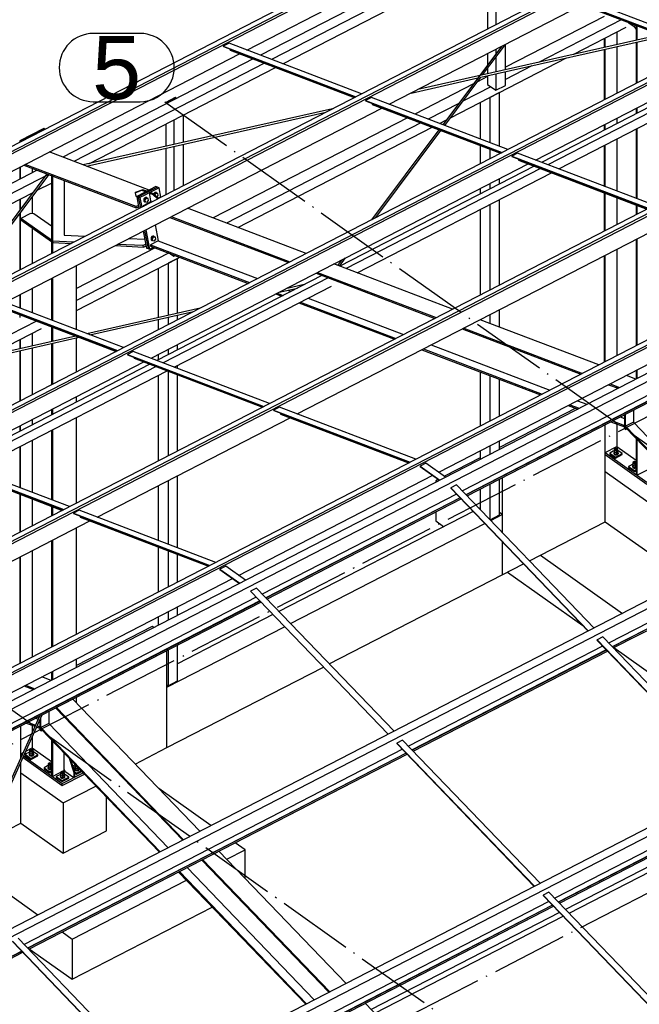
# Paper-space layout '_' of a CAD drawing. Header units: millimetres. Extents: x -84 to 507, y -65 to 286.
# Tile 9 of 16: x 173 to 222, y 140 to 218. Entities that reach past the tile are written whole.
import ezdxf

# ---------------------------------------------------------------- set-up
doc = ezdxf.new("R2010")
doc.units = ezdxf.units.MM
doc.linetypes.add('ACAD_ISO04W100', pattern=[30, 24, -3, 0, -3])
doc.layers.add('0-AS', color=7, linetype='CONTINUOUS')
doc.styles.add('Arial', font='arial.ttf')

psp = doc.layouts.new('_')

# ---------------------------------------------------------------- linework, layer by layer
at = {"layer": '0-AS', "color": 145, "linetype": 'Continuous', "ltscale": 0.25}
for p, q in [((314.278, 280.886), (34.884, 136.977)), ((35.31, 136.815), (314.704, 280.724)), ((35.343, 136.637), (314.738, 280.546)), ((325.551, 276.59), (46.157, 132.681)), ((46.583, 132.519), (325.977, 276.428)), ((46.616, 132.341), (326.01, 276.25)), ((337.137, 272.175), (57.743, 128.266)), ((58.169, 128.104), (337.563, 272.012)), ((58.202, 127.926), (337.596, 271.835)), ((348.723, 267.759), (69.329, 123.851)), ((69.755, 123.688), (349.149, 267.597)), ((69.788, 123.511), (349.182, 267.419)), ((360.309, 263.344), (80.915, 119.435)), ((81.341, 119.273), (360.735, 263.182)), ((81.374, 119.095), (360.768, 263.004)), ((362.574, 261.875), (83.18, 117.967)), ((363, 261.433), (83.606, 117.524)), ((374.16, 249.834), (94.766, 105.925)), ((374.586, 249.391), (95.192, 105.482)), ((385.746, 237.792), (106.352, 93.883)), ((386.172, 237.35), (106.778, 93.441)), ((191.352, 215.609), (206.636, 223.481)), ((207.706, 223.073), (192.423, 215.201)), ((208.593, 222.735), (193.309, 214.863)), ((194.198, 214.524), (209.482, 222.397)), ((210.425, 222.037), (210.425, 217.292)), ((211.074, 221.79), (211.074, 217.626)), ((227.881, 215.9), (217.069, 220.02)), ((202.625, 211.313), (217.908, 219.185)), ((216.612, 219.785), (227.424, 215.665)), ((216.617, 219.758), (227.397, 215.65)), ((217.147, 219.475), (227.306, 215.604)), ((219.663, 218.276), (211.835, 214.244)), ((220.995, 218.009), (214.448, 214.636)), ((221.595, 217.78), (222.025, 217.475)), ((221.622, 217.77), (222.034, 217.477)), ((222.13, 217.576), (222.034, 217.477)), ((224.123, 216.817), (204.898, 212.484)), ((217.197, 215.256), (221.393, 217.417)), ((222.025, 217.475), (222.179, 217.234)), ((222.034, 217.477), (222.179, 217.25)), ((189.938, 216.148), (189.481, 215.913)), ((200.437, 212.147), (189.938, 216.148)), ((209.885, 213.453), (224.377, 216.72)), ((210.025, 213.639), (211.837, 216.058)), ((211.835, 214.047), (211.835, 216.055)), ((160.899, 199.923), (190.777, 215.313)), ((189.481, 215.913), (189.486, 215.886)), ((189.481, 215.913), (199.98, 211.912)), ((189.486, 215.886), (199.952, 211.897)), ((189.999, 215.69), (190.016, 215.603)), ((190.016, 215.603), (199.862, 211.851)), ((211.512, 215.891), (206.869, 209.695)), ((210.425, 215.331), (210.425, 214.44)), ((211.074, 215.665), (211.074, 215.306)), ((191.848, 214.905), (176.759, 207.133)), ((192.734, 214.567), (177.645, 206.795)), ((207.489, 210.256), (216.664, 214.981)), ((211.074, 215.039), (211.074, 213.876)), ((214.211, 206.898), (229.494, 214.77)), ((229.964, 214.591), (214.681, 206.718)), ((230.465, 214.4), (215.182, 206.528)), ((178.827, 206.607), (193.623, 214.228)), ((210.425, 214.174), (210.425, 213.73)), ((211.074, 213.721), (211.074, 212.422)), ((213.915, 214.362), (211.835, 213.29)), ((211.835, 212.814), (211.835, 213.893)), ((216.052, 206.196), (231.336, 214.068)), ((204.364, 212.209), (209.645, 213.399)), ((209.299, 212.938), (204.648, 210.542)), ((207.025, 209.636), (209.885, 213.453)), ((210.425, 213.518), (209.624, 213.105)), ((210.425, 213.575), (210.425, 212.882)), ((210.425, 212.882), (211.074, 212.422)), ((210.685, 212.698), (208.461, 211.552)), ((211.37, 212.255), (210.608, 211.862)), ((211.074, 212.422), (211.835, 212.814)), ((211.37, 207.98), (211.37, 212.254)), ((185.682, 211.844), (184.921, 211.452)), ((185.014, 211.385), (184.921, 211.452)), ((184.921, 211.452), (184.921, 211.337)), ((184.963, 211.45), (185.678, 211.818)), ((185.037, 211.397), (184.963, 211.45)), ((185.678, 211.818), (185.753, 211.765)), ((185.678, 211.818), (185.678, 211.727)), ((185.776, 211.777), (185.682, 211.844)), ((201.211, 211.852), (200.754, 211.617)), ((200.754, 211.617), (200.759, 211.59)), ((200.754, 211.617), (211.566, 207.496)), ((200.759, 211.59), (211.538, 207.482)), ((212.023, 207.731), (201.211, 211.852)), ((201.272, 211.394), (201.288, 211.307)), ((201.288, 211.307), (211.448, 207.435)), ((208.136, 211.385), (205.712, 210.137)), ((209.83, 211.462), (209.83, 208.567)), ((210.608, 211.862), (210.608, 208.27)), ((172.171, 195.627), (202.05, 211.017)), ((198.128, 210.958), (178.393, 206.51)), ((178.648, 206.413), (197.595, 210.683)), ((184.921, 209.746), (184.921, 207.981)), ((185.569, 210.08), (185.569, 208.127)), ((186.33, 208.299), (186.33, 210.472)), ((204.073, 210.246), (188.679, 202.317)), ((205.137, 209.84), (189.743, 201.911)), ((206.6, 209.798), (207.164, 210.088)), ((190.632, 201.573), (206.025, 209.502)), ((206.569, 209.295), (201.233, 202.174)), ((201.558, 202.342), (206.724, 209.235)), ((184.921, 207.826), (184.921, 204.155)), ((185.569, 207.973), (185.569, 204.489)), ((186.33, 204.881), (186.33, 208.144)), ((209.83, 208.052), (209.83, 206.602)), ((210.608, 207.755), (210.608, 207.003)), ((211.37, 207.395), (211.37, 207.465)), ((212.797, 207.437), (212.34, 207.201)), ((223.609, 203.316), (212.797, 207.437)), ((183.757, 191.212), (213.636, 206.602)), ((212.34, 207.201), (212.345, 207.175)), ((212.34, 207.201), (223.152, 203.081)), ((212.345, 207.175), (223.124, 203.067)), ((212.858, 206.979), (212.874, 206.892)), ((212.874, 206.892), (223.034, 203.02)), ((174.745, 206.095), (161.969, 199.515)), ((214.106, 206.422), (198.712, 198.493)), ((214.607, 206.231), (199.213, 198.302)), ((200.083, 197.971), (215.477, 205.9)), ((175.631, 205.758), (162.856, 199.177)), ((175.515, 205.802), (168.842, 196.896)), ((168.997, 196.837), (175.67, 205.741)), ((174.742, 204.503), (175.867, 205.083)), ((210.608, 205.042), (210.608, 204.621)), ((211.37, 205.013), (211.37, 205.434)), ((163.744, 198.839), (174.417, 204.336)), ((209.83, 204.641), (209.83, 204.22)), ((183.764, 203.606), (183.122, 203.275)), ((184.416, 203.942), (184.324, 203.894)), ((184.468, 203.922), (184.416, 203.942)), ((211.37, 197.012), (211.37, 203.784)), ((183.122, 203.275), (183.13, 203.233)), ((183.122, 203.275), (183.174, 203.255)), ((196.054, 199.506), (186.656, 203.088)), ((209.83, 202.991), (209.83, 196.219)), ((210.608, 203.392), (210.608, 196.62)), ((185.245, 202.361), (194.643, 198.78)), ((185.362, 202.421), (194.76, 198.84)), ((195.343, 186.797), (225.222, 202.186)), ((184.084, 201.763), (184.321, 200.507)), ((184.321, 200.507), (183.705, 200.189)), ((184.321, 200.507), (192.181, 197.512)), ((184.073, 199.944), (177.848, 196.738)), ((183.705, 200.189), (183.726, 200.077)), ((183.705, 200.189), (191.565, 197.194)), ((183.726, 200.077), (191.448, 197.134)), ((185.137, 199.539), (177.848, 195.785)), ((177.848, 194.988), (185.865, 199.118)), ((185.865, 199.118), (185.104, 198.726)), ((185.297, 199.478), (185.569, 199.285)), ((185.569, 199.374), (185.569, 199.285)), ((185.569, 199.285), (185.669, 199.336)), ((185.865, 199.118), (186.025, 199.2)), ((185.865, 194.778), (185.865, 199.118)), ((198.84, 198.981), (198.528, 198.564)), ((198.683, 198.504), (199.165, 199.148)), ((184.326, 198.325), (184.326, 194.432)), ((185.104, 198.726), (185.104, 194.607)), ((207.64, 195.091), (198.242, 198.673)), ((197.301, 197.767), (184.227, 191.033)), ((197.802, 197.576), (184.728, 190.842)), ((196.831, 197.946), (206.229, 194.364)), ((196.948, 198.006), (206.346, 194.424)), ((206.548, 182.185), (236.525, 197.625)), ((185.599, 190.51), (198.056, 196.927)), ((193.896, 196.434), (195.351, 196.762)), ((195.884, 197.037), (194.43, 196.709)), ((194.595, 196.592), (194.839, 196.499)), ((170.3, 195.931), (181.112, 191.81)), ((170.305, 195.904), (181.085, 191.796)), ((181.569, 192.046), (170.757, 196.166)), ((193.636, 196.3), (194.106, 196.121)), ((193.753, 196.36), (194.223, 196.181)), ((196.211, 195.976), (203.767, 193.096)), ((238.403, 196.14), (208.423, 180.698)), ((238.689, 195.844), (208.708, 180.401)), ((238.701, 195.831), (208.721, 180.388)), ((208.793, 180.313), (238.774, 195.755)), ((170.835, 195.621), (180.994, 191.75)), ((187.66, 195.183), (178.66, 193.154)), ((178.915, 193.057), (187.127, 194.908)), ((195.477, 195.598), (203.034, 192.719)), ((195.594, 195.658), (203.15, 192.779)), ((211.37, 193.67), (211.37, 195.051)), ((174.684, 194.155), (168.136, 190.782)), ((184.326, 194.277), (184.326, 193.466)), ((185.104, 194.452), (185.104, 193.866)), ((185.865, 194.258), (185.865, 194.624)), ((219.226, 190.676), (209.828, 194.257)), ((209.83, 194.258), (209.83, 194.256)), ((210.608, 194.659), (210.608, 193.96)), ((170.885, 191.402), (175.081, 193.563)), ((208.417, 193.53), (217.815, 189.949)), ((208.534, 193.591), (217.932, 190.009)), ((177.811, 192.963), (158.586, 188.63)), ((163.573, 189.599), (178.065, 192.866)), ((185.104, 191.905), (185.104, 191.484)), ((185.865, 191.876), (185.865, 192.298)), ((205.222, 191.885), (214.62, 188.303)), ((205.339, 191.945), (214.736, 188.363)), ((205.955, 192.262), (215.353, 188.681)), ((182.343, 191.751), (181.886, 191.516)), ((181.886, 191.516), (181.891, 191.489)), ((181.886, 191.516), (192.698, 187.395)), ((181.891, 191.489), (192.671, 187.381)), ((193.155, 187.63), (182.343, 191.751)), ((182.405, 191.293), (182.421, 191.206)), ((182.421, 191.206), (192.58, 187.334)), ((184.326, 191.505), (184.326, 191.083)), ((167.899, 183.044), (183.182, 190.916)), ((183.653, 190.737), (168.369, 182.864)), ((184.154, 190.546), (168.87, 182.673)), ((185.865, 190.409), (185.865, 190.647)), ((169.74, 182.342), (185.024, 190.214)), ((184.326, 189.855), (184.326, 183.083)), ((185.104, 190.184), (185.104, 183.483)), ((185.865, 183.875), (185.865, 189.893)), ((209.83, 190.128), (209.83, 185.836)), ((210.608, 189.832), (210.608, 186.237)), ((211.37, 186.629), (211.37, 189.542)), ((222.166, 189.555), (221.414, 189.842)), ((220.003, 189.115), (220.755, 188.828)), ((220.12, 189.175), (220.872, 188.888)), ((193.929, 187.335), (193.472, 187.1)), ((193.472, 187.1), (193.477, 187.073)), ((193.472, 187.1), (204.284, 182.98)), ((204.741, 183.215), (193.929, 187.335)), ((216.808, 187.469), (217.56, 187.182)), ((216.925, 187.529), (217.677, 187.243)), ((217.541, 187.847), (218.294, 187.56)), ((179.485, 178.628), (194.768, 186.5)), ((193.477, 187.073), (204.257, 182.966)), ((193.991, 186.878), (194.007, 186.791)), ((194.007, 186.791), (204.166, 182.919)), ((220.92, 186.559), (221.271, 186.426)), ((221.966, 187.098), (221.966, 186.135)), ((220.187, 186.182), (221.271, 185.768)), ((220.304, 186.242), (221.271, 185.873)), ((221.271, 185.873), (221.271, 185.768)), ((221.966, 186.135), (221.349, 185.818)), ((221.349, 185.818), (230.802, 175.994)), ((221.349, 185.713), (221.349, 185.818)), ((221.349, 185.713), (230.734, 175.959)), ((221.966, 186.135), (231.418, 176.311)), ((210.608, 184.276), (210.608, 183.602)), ((211.37, 183.994), (211.37, 184.668)), ((249.989, 184.099), (220.009, 168.657)), ((166.028, 183.347), (176.84, 179.227)), ((166.033, 183.321), (176.812, 179.213)), ((177.297, 179.462), (166.485, 183.582)), ((209.83, 183.875), (209.83, 183.201)), ((250.275, 183.802), (220.294, 168.36)), ((250.287, 183.789), (220.307, 168.347)), ((220.379, 168.272), (250.36, 183.714)), ((166.562, 183.038), (176.722, 179.166)), ((205.534, 182.905), (205.077, 182.669)), ((205.077, 182.669), (206.641, 181.558)), ((205.077, 182.669), (205.077, 182.646)), ((205.077, 182.646), (206.622, 181.548)), ((207.098, 181.794), (205.534, 182.905)), ((185.865, 176.197), (185.865, 181.915)), ((190.689, 174.016), (206.071, 181.939)), ((184.326, 181.122), (184.326, 176.783)), ((185.104, 181.522), (185.104, 176.487)), ((207.502, 180.945), (207.497, 180.926)), ((207.497, 180.926), (218.392, 169.602)), ((207.959, 181.18), (207.502, 180.945)), ((207.502, 180.945), (218.408, 169.61)), ((218.865, 169.845), (207.959, 181.18)), ((210.608, 181.248), (210.608, 178.427)), ((211.37, 178.807), (211.37, 181.64)), ((207.95, 180.455), (192.564, 172.53)), ((208.236, 180.158), (192.85, 172.233)), ((208.248, 180.145), (192.862, 172.22)), ((209.83, 180.847), (209.83, 179.235)), ((192.935, 172.145), (208.321, 180.07)), ((178.071, 179.167), (177.614, 178.932)), ((177.614, 178.932), (177.619, 178.905)), ((177.614, 178.932), (188.426, 174.811)), ((177.619, 178.905), (188.398, 174.797)), ((188.883, 175.047), (178.071, 179.167)), ((178.132, 178.71), (178.148, 178.622)), ((178.148, 178.622), (188.308, 174.751)), ((210.616, 178.419), (211.37, 178.807)), ((149.031, 162.942), (178.91, 178.332)), ((184.326, 176.268), (184.326, 172.7)), ((185.104, 175.972), (185.104, 173.1)), ((185.865, 173.492), (185.865, 175.681)), ((189.675, 174.736), (189.218, 174.501)), ((191.239, 173.625), (189.675, 174.736)), ((189.218, 174.501), (190.783, 173.39)), ((189.218, 174.501), (189.218, 174.477)), ((189.218, 174.477), (190.763, 173.38)), ((160.236, 158.331), (190.213, 173.771)), ((192.092, 172.286), (162.111, 156.844)), ((191.643, 172.777), (191.638, 172.757)), ((191.638, 172.757), (202.534, 161.434)), ((192.1, 173.012), (191.643, 172.777)), ((191.643, 172.777), (202.55, 161.442)), ((203.006, 161.677), (192.1, 173.012)), ((192.377, 171.99), (162.396, 156.547)), ((192.39, 171.977), (162.409, 156.534)), ((162.481, 156.459), (192.462, 171.901)), ((185.865, 170.857), (185.865, 171.532)), ((184.326, 170.739), (184.326, 170.064)), ((185.104, 171.139), (185.104, 170.465)), ((185.865, 165.671), (185.865, 168.503)), ((219.536, 168.413), (204.15, 160.488)), ((219.088, 168.904), (219.083, 168.884)), ((219.083, 168.884), (229.978, 157.56)), ((219.545, 169.139), (219.088, 168.904)), ((219.088, 168.904), (229.994, 157.569)), ((230.451, 157.804), (219.545, 169.139)), ((185.104, 168.111), (185.104, 165.278)), ((219.822, 168.116), (204.436, 160.192)), ((219.834, 168.103), (204.448, 160.179)), ((204.521, 160.103), (219.907, 168.028)), ((173.808, 165.321), (174.56, 165.034)), ((175.855, 165.701), (175.102, 165.988)), ((185.016, 165.341), (185.104, 165.278)), ((185.104, 165.278), (185.865, 165.671)), ((173.691, 165.261), (174.443, 164.974)), ((187.626, 153.755), (177.554, 164.223)), ((169.103, 149.578), (175.145, 162.982)), ((175.654, 163.244), (175.654, 162.281)), ((176.193, 163.521), (186.264, 153.054)), ((176.26, 163.556), (186.332, 153.088)), ((174.926, 162.869), (168.988, 149.696)), ((173.875, 162.327), (174.564, 162.065)), ((173.992, 162.388), (174.604, 162.154)), ((174.608, 162.705), (174.817, 162.626)), ((175.654, 162.281), (175.037, 161.964)), ((175.654, 162.281), (185.106, 152.457)), ((174.707, 162.01), (174.959, 161.914)), ((174.747, 162.1), (174.959, 162.019)), ((174.959, 162.019), (174.959, 161.914)), ((175.037, 161.964), (184.49, 152.139)), ((175.037, 161.859), (175.037, 161.964)), ((175.037, 161.859), (184.422, 152.105)), ((203.229, 160.735), (203.224, 160.716)), ((203.224, 160.716), (214.12, 149.392)), ((203.686, 160.971), (203.229, 160.735)), ((203.229, 160.735), (214.136, 149.4)), ((214.592, 149.635), (203.686, 160.971)), ((203.678, 160.245), (173.697, 144.802)), ((203.963, 159.948), (173.982, 144.506)), ((203.976, 159.935), (173.995, 144.493)), ((174.067, 144.417), (204.048, 159.86)), ((231.122, 156.372), (215.736, 148.447)), ((231.408, 156.075), (216.022, 148.15)), ((231.42, 156.062), (216.034, 148.137)), ((216.107, 148.062), (231.493, 155.986)), ((231.967, 155.494), (216.581, 147.569)), ((216.871, 147.268), (232.257, 155.192)), ((199.212, 141.713), (189.14, 152.181)), ((187.779, 151.48), (197.85, 141.012)), ((187.846, 151.514), (197.918, 141.047)), ((185.937, 150.531), (196.008, 140.063)), ((186.004, 150.566), (196.076, 140.098)), ((186.621, 150.883), (196.692, 140.416)), ((215.272, 148.929), (214.815, 148.694)), ((226.178, 137.594), (215.272, 148.929)), ((215.263, 148.203), (185.283, 132.761)), ((214.815, 148.694), (214.81, 148.674)), ((214.81, 148.674), (225.706, 137.35)), ((214.815, 148.694), (225.722, 137.359)), ((215.549, 147.907), (185.568, 132.464)), ((215.561, 147.894), (185.581, 132.451)), ((185.653, 132.376), (215.634, 147.818)), ((216.108, 147.326), (201.2, 139.647)), ((201.49, 139.345), (216.398, 147.024)), ((172.771, 145.03), (183.666, 133.706)), ((172.776, 145.05), (183.682, 133.714)), ((184.139, 133.95), (173.233, 145.285)), ((173.51, 144.262), (158.124, 136.337)), ((173.522, 144.249), (158.136, 136.324)), ((158.209, 136.249), (173.595, 144.174)), ((210.798, 129.672), (200.726, 140.14))]:
    psp.add_line(p, q, dxfattribs=at)
at = {"layer": '0-AS', "color": 1, "linetype": 'ACAD_ISO04W100', "ltscale": 0.25}
for p, q in [((-2.159, 70.576), (361.452, 257.863)), ((28.638, 48.703), (392.249, 235.99)), ((184.842, 211.521), (353.925, 91.437)), ((138.53, 187.667), (307.613, 67.583))]:
    psp.add_line(p, q, dxfattribs=at)
at = {"layer": '0-AS', "color": 30, "linetype": 'Continuous', "ltscale": 0.25}
for p, q in [((222.179, 217.558), (222.179, 216.379)), ((222.256, 217.528), (222.256, 216.396)), ((220.662, 217.041), (220.662, 216.037)), ((219.663, 216.526), (219.663, 215.812)), ((219.741, 215.829), (219.741, 216.566)), ((222.179, 216.224), (222.179, 212.963)), ((222.256, 216.242), (222.256, 213.003)), ((219.663, 215.657), (219.663, 211.667)), ((219.741, 211.707), (219.741, 215.675)), ((220.662, 215.883), (220.662, 212.181)), ((222.179, 211.002), (222.179, 210.58)), ((222.256, 211.042), (222.256, 210.621)), ((219.663, 209.706), (219.663, 209.285)), ((219.741, 209.325), (219.741, 209.746)), ((220.662, 210.221), (220.662, 209.799)), ((175.254, 209.39), (173.351, 208.41)), ((175.332, 209.335), (173.429, 208.355)), ((175.332, 209.335), (175.255, 209.391)), ((175.332, 209.319), (175.332, 209.335)), ((222.179, 209.352), (222.179, 203.861)), ((222.256, 209.392), (222.256, 203.831)), ((173.429, 208.355), (173.351, 208.41)), ((173.351, 208.41), (173.351, 208.298)), ((173.429, 208.338), (173.429, 208.355)), ((220.662, 208.57), (220.662, 204.439)), ((183.6, 204.525), (175.688, 207.541)), ((219.663, 208.056), (219.663, 204.82)), ((219.741, 204.79), (219.741, 208.096)), ((173.351, 206.337), (173.351, 205.378)), ((173.429, 205.418), (173.429, 206.377)), ((173.674, 206.504), (182.587, 203.107)), ((182.567, 203.213), (173.784, 206.56)), ((174.35, 206.246), (174.35, 205.892)), ((175.945, 205.613), (175.867, 205.668)), ((175.867, 205.668), (175.867, 199.492)), ((175.973, 205.627), (175.945, 205.613)), ((175.945, 205.613), (175.945, 199.532)), ((176.866, 205.287), (176.866, 200.955)), ((174.35, 204.301), (174.35, 204.247)), ((182.491, 204.309), (183.033, 204.514)), ((182.567, 204.348), (182.491, 204.309)), ((182.491, 204.309), (182.541, 204.042)), ((183.109, 204.553), (182.567, 204.348)), ((184.145, 204.807), (182.623, 204.022)), ((184.271, 204.759), (182.748, 203.975)), ((184.271, 204.759), (182.748, 203.975)), ((183.033, 204.514), (183.109, 204.553)), ((183.033, 204.514), (183.346, 204.395)), ((183.422, 204.434), (183.109, 204.553)), ((183.597, 204.299), (183.254, 204.123)), ((183.422, 204.434), (183.346, 204.395)), ((183.673, 204.339), (183.597, 204.299)), ((183.673, 204.339), (183.597, 204.299)), ((183.597, 204.299), (183.714, 203.677)), ((183.597, 204.299), (183.91, 204.18)), ((184.396, 204.711), (183.673, 204.339)), ((183.986, 204.219), (183.673, 204.339)), ((184.271, 204.759), (184.145, 204.807)), ((184.396, 204.711), (184.271, 204.759)), ((184.538, 203.958), (184.396, 204.711)), ((219.663, 204.305), (219.663, 201.284)), ((219.741, 201.324), (219.741, 204.275)), ((173.351, 203.787), (173.351, 202.914)), ((173.429, 203.017), (173.429, 203.827)), ((174.35, 203.98), (174.35, 202.655)), ((182.541, 204.042), (182.625, 204.01)), ((182.623, 204.022), (182.777, 203.205)), ((182.748, 203.975), (182.623, 204.022)), ((182.748, 203.975), (182.91, 203.119)), ((182.873, 203.927), (182.748, 203.975)), ((182.748, 203.975), (182.91, 203.119)), ((183.254, 204.123), (182.873, 203.927)), ((182.873, 203.927), (183.016, 203.174)), ((183.714, 203.677), (183.788, 203.572)), ((183.986, 204.219), (183.91, 204.18)), ((183.91, 204.18), (184.279, 203.825)), ((184.355, 203.864), (183.986, 204.219)), ((220.662, 203.924), (220.662, 201.798)), ((173.429, 198.236), (173.429, 202.751)), ((182.757, 203.312), (182.567, 203.213)), ((182.587, 203.107), (182.567, 203.213)), ((182.587, 203.107), (182.777, 203.205)), ((182.777, 203.205), (182.804, 203.065)), ((222.179, 203.346), (222.179, 202.58)), ((222.256, 203.316), (222.256, 202.62)), ((173.351, 202.647), (173.351, 198.196)), ((174.198, 202.662), (173.437, 202.27)), ((175.867, 200.544), (173.437, 202.27)), ((173.437, 202.27), (173.437, 202.175)), ((173.437, 202.175), (175.867, 200.449)), ((174.48, 202.649), (174.198, 202.662)), ((175.867, 201.664), (174.48, 202.649)), ((174.35, 201.526), (174.35, 198.71)), ((183.141, 201.278), (183.395, 199.936)), ((183.247, 201.332), (183.52, 199.888)), ((183.247, 201.332), (183.52, 199.888)), ((183.353, 201.387), (183.645, 199.84)), ((175.944, 200.48), (175.981, 200.37)), ((177.625, 200.397), (175.944, 200.48)), ((175.981, 200.37), (177.433, 200.298)), ((176.866, 200.955), (178.546, 200.872)), ((182.021, 200.7), (183.262, 200.639)), ((222.179, 200.619), (222.179, 192.197)), ((222.256, 200.659), (222.256, 192.237)), ((180.907, 200.127), (183.17, 200.015)), ((183.133, 200.126), (181.099, 200.226)), ((183.339, 200.232), (183.133, 200.126)), ((183.17, 200.015), (183.133, 200.126)), ((183.17, 200.015), (183.361, 200.114)), ((183.395, 199.936), (183.52, 199.888)), ((183.52, 199.888), (183.645, 199.84)), ((183.645, 199.84), (183.943, 199.994)), ((220.662, 199.838), (220.662, 191.415)), ((219.663, 199.323), (219.663, 190.901)), ((219.741, 190.941), (219.741, 199.363)), ((177.848, 193.464), (177.848, 198.551)), ((175.867, 197.531), (175.867, 194.219)), ((175.945, 197.571), (175.945, 194.189)), ((174.35, 196.749), (174.35, 194.797)), ((173.351, 196.235), (173.351, 195.178)), ((173.429, 195.148), (173.429, 196.275)), ((173.351, 194.662), (173.351, 194.422)), ((175.867, 193.704), (175.867, 192.525)), ((175.945, 193.674), (175.945, 192.542)), ((173.351, 192.672), (173.351, 191.958)), ((173.429, 191.975), (173.429, 192.712)), ((174.35, 193.187), (174.35, 192.183)), ((177.848, 190.129), (177.848, 192.817)), ((173.351, 191.803), (173.351, 187.813)), ((173.429, 187.853), (173.429, 191.821)), ((174.35, 192.029), (174.35, 188.327)), ((175.867, 192.37), (175.867, 189.109)), ((175.945, 192.388), (175.945, 189.149)), ((222.179, 190.236), (222.179, 189.561)), ((222.256, 190.276), (222.256, 189.601)), ((177.848, 187.747), (177.848, 188.168)), ((175.867, 187.148), (175.867, 186.726)), ((175.945, 187.188), (175.945, 186.766)), ((174.35, 186.366), (174.35, 185.945)), ((177.848, 179.746), (177.848, 186.518)), ((221.271, 186.74), (221.271, 185.638)), ((221.349, 185.583), (221.349, 186.78)), ((173.351, 185.852), (173.351, 185.431)), ((173.429, 185.471), (173.429, 185.892)), ((220.662, 186), (220.662, 184.213)), ((221.271, 185.638), (221.349, 185.583)), ((221.349, 185.583), (221.433, 185.626)), ((175.867, 185.498), (175.867, 180.007)), ((175.945, 185.538), (175.945, 179.977)), ((222.179, 184.851), (222.179, 182.007)), ((222.256, 184.77), (222.256, 181.952)), ((173.351, 184.202), (173.351, 180.966)), ((173.429, 180.936), (173.429, 184.242)), ((174.35, 184.716), (174.35, 180.585)), ((219.745, 183.74), (220.662, 184.213)), ((220.662, 184.213), (222.179, 183.136)), ((219.745, 183.736), (223.034, 181.399)), ((219.745, 183.576), (223.034, 181.24)), ((220.368, 183.839), (220.101, 183.702)), ((220.101, 183.702), (220.555, 183.379)), ((220.101, 183.702), (220.101, 183.622)), ((220.101, 183.622), (220.555, 183.3)), ((220.44, 183.876), (220.368, 183.839)), ((220.555, 183.379), (221.088, 183.654)), ((220.555, 183.3), (221.088, 183.574)), ((220.555, 183.3), (220.555, 183.379)), ((221.088, 183.654), (220.75, 183.894)), ((221.088, 183.574), (221.088, 183.654)), ((221.859, 182.78), (221.593, 182.643)), ((221.593, 182.643), (222.046, 182.32)), ((221.593, 182.643), (221.593, 182.563)), ((221.593, 182.563), (222.046, 182.241)), ((221.931, 182.817), (221.859, 182.78)), ((222.256, 181.952), (223.203, 182.439)), ((222.046, 182.32), (222.179, 182.388)), ((222.046, 182.241), (222.046, 182.32)), ((222.046, 182.241), (222.179, 182.309)), ((222.179, 182.007), (222.256, 181.952)), ((173.351, 180.451), (173.351, 177.43)), ((173.429, 177.47), (173.429, 180.421)), ((174.35, 180.07), (174.35, 177.944)), ((175.867, 179.492), (175.867, 178.726)), ((175.945, 179.462), (175.945, 178.766)), ((177.848, 169.363), (177.848, 177.785)), ((175.867, 176.765), (175.867, 168.343)), ((175.945, 176.805), (175.945, 168.383)), ((173.351, 175.469), (173.351, 167.047)), ((173.429, 167.087), (173.429, 175.509)), ((174.35, 175.983), (174.35, 167.561)), ((177.848, 166.728), (177.848, 167.402)), ((175.867, 166.382), (175.867, 165.707)), ((175.945, 166.422), (175.945, 165.747)), ((177.848, 163.917), (177.848, 164.374)), ((174.959, 162.57), (174.959, 161.784)), ((175.037, 161.729), (175.037, 162.742)), ((174.35, 162.146), (174.35, 161.591)), ((174.959, 161.784), (175.037, 161.729)), ((175.037, 161.729), (175.121, 161.772)), ((174.35, 161.218), (174.35, 160.359)), ((175.867, 160.997), (175.867, 158.153)), ((175.945, 160.916), (175.945, 158.097)), ((173.433, 159.886), (173.627, 159.986)), ((173.433, 159.881), (173.544, 159.802)), ((173.789, 159.848), (173.789, 159.768)), ((174.128, 160.022), (173.789, 159.848)), ((173.789, 159.848), (174.243, 159.525)), ((173.845, 160.099), (174.35, 160.359)), ((174.35, 160.359), (175.867, 159.281)), ((174.776, 159.8), (174.438, 160.04)), ((176.858, 159.966), (176.858, 158.648)), ((173.433, 159.722), (173.49, 159.682)), ((173.617, 159.591), (176.723, 157.386)), ((173.671, 159.712), (176.723, 157.545)), ((173.789, 159.768), (174.243, 159.446)), ((174.243, 159.525), (174.776, 159.8)), ((174.243, 159.446), (174.776, 159.72)), ((174.243, 159.446), (174.243, 159.525)), ((174.776, 159.72), (174.776, 159.8)), ((177.259, 159.549), (177.636, 158.414)), ((177.712, 158.453), (177.395, 159.408)), ((175.547, 158.926), (175.281, 158.788)), ((175.281, 158.789), (175.735, 158.466)), ((175.281, 158.788), (175.281, 158.709)), ((175.281, 158.709), (175.735, 158.387)), ((175.619, 158.963), (175.547, 158.926)), ((175.735, 158.466), (175.867, 158.534)), ((175.735, 158.387), (175.735, 158.466)), ((175.735, 158.387), (175.867, 158.455)), ((175.945, 158.097), (176.891, 158.585)), ((176.591, 158.272), (176.52, 158.235)), ((176.723, 157.545), (178.371, 158.394)), ((176.723, 157.386), (178.473, 158.287)), ((176.858, 158.648), (176.923, 158.522)), ((177.24, 158.05), (176.902, 158.29)), ((176.923, 158.522), (177.636, 158.015)), ((177.555, 158.927), (177.758, 159.031)), ((177.662, 158.823), (177.6, 158.791)), ((177.636, 158.414), (177.712, 158.453)), ((177.636, 158.414), (177.636, 158.015)), ((177.733, 158.86), (177.662, 158.823)), ((177.709, 158.463), (177.849, 158.364)), ((177.712, 158.055), (177.712, 158.453)), ((177.712, 158.381), (177.849, 158.284)), ((177.849, 158.364), (178.218, 158.553)), ((177.849, 158.284), (178.269, 158.5)), ((177.849, 158.284), (177.849, 158.364)), ((175.867, 158.153), (175.945, 158.097)), ((176.52, 158.235), (176.253, 158.098)), ((176.253, 158.098), (176.707, 157.775)), ((176.253, 158.098), (176.253, 158.018)), ((176.253, 158.018), (176.707, 157.696)), ((176.707, 157.775), (177.24, 158.05)), ((176.707, 157.696), (177.24, 157.97)), ((176.707, 157.696), (176.707, 157.775)), ((176.723, 157.386), (176.723, 157.545)), ((177.24, 157.97), (177.24, 158.05)), ((177.636, 158.015), (177.712, 158.055))]:
    psp.add_line(p, q, dxfattribs=at)
at = {"layer": '0-AS', "color": 2, "linetype": 'Continuous', "ltscale": 0.25}
for p, q in [((182.898, 216.921), (179.183, 216.921)), ((179.183, 211.521), (182.898, 211.521))]:
    psp.add_line(p, q, dxfattribs=at)
at = {"layer": '0-AS', "color": 9, "linetype": 'Continuous', "ltscale": 0.25}
for p, q in [((184.078, 204.306), (184.003, 204.203)), ((184.064, 204.144), (184.16, 204.275)), ((184.16, 204.275), (184.078, 204.306)), ((184.208, 204.287), (184.078, 204.306)), ((184.185, 204.318), (184.16, 204.327)), ((184.16, 204.275), (184.29, 204.256)), ((184.29, 204.256), (184.208, 204.287)), ((184.319, 204.101), (184.29, 204.256)), ((183.317, 203.914), (183.216, 203.776)), ((183.216, 203.776), (183.245, 203.621)), ((183.216, 203.776), (183.297, 203.745)), ((183.243, 203.6), (183.269, 203.59)), ((183.245, 203.621), (183.327, 203.59)), ((183.297, 203.745), (183.398, 203.883)), ((183.327, 203.59), (183.297, 203.745)), ((183.398, 203.883), (183.317, 203.914)), ((183.447, 203.895), (183.317, 203.914)), ((183.327, 203.59), (183.457, 203.571)), ((183.398, 203.883), (183.528, 203.864)), ((183.424, 203.925), (183.399, 203.935)), ((183.528, 203.864), (183.447, 203.895)), ((183.457, 203.571), (183.558, 203.709)), ((183.558, 203.709), (183.528, 203.864)), ((184.232, 203.982), (184.319, 204.101)), ((183.806, 201.62), (183.826, 201.617)), ((183.826, 201.617), (183.842, 201.639)), ((183.896, 200.849), (183.795, 200.711)), ((183.795, 200.711), (183.824, 200.556)), ((183.795, 200.711), (183.876, 200.68)), ((183.822, 200.535), (183.847, 200.525)), ((183.824, 200.556), (183.906, 200.525)), ((183.876, 200.68), (183.977, 200.818)), ((183.906, 200.525), (183.876, 200.68)), ((183.977, 200.818), (183.896, 200.849)), ((184.026, 200.83), (183.896, 200.849)), ((183.906, 200.525), (184.036, 200.506)), ((183.977, 200.818), (184.107, 200.799)), ((184.003, 200.86), (183.978, 200.87)), ((184.107, 200.799), (184.026, 200.83)), ((184.036, 200.506), (184.137, 200.644)), ((184.137, 200.644), (184.107, 200.799))]:
    psp.add_line(p, q, dxfattribs=at)
at = {"layer": '0-AS', "color": 3, "linetype": 'Continuous', "ltscale": 0.25}
for p, q in [((217.398, 187.244), (211.37, 184.14)), ((219.745, 178.263), (219.745, 185.954)), ((209.83, 183.326), (206.996, 181.866)), ((211.587, 181.752), (211.587, 177.41)), ((219.745, 182.245), (223.116, 179.851)), ((206.52, 181.621), (206.307, 181.51)), ((206.307, 181.51), (206.408, 181.438)), ((206.307, 181.51), (206.307, 181.386)), ((209.83, 179.365), (209.747, 179.322)), ((209.274, 179.079), (193.888, 171.154)), ((206.307, 179.032), (206.307, 178.325)), ((210.667, 178.366), (211.587, 178.84)), ((211.587, 178.84), (211.37, 178.994)), ((211.587, 178.84), (211.587, 177.41)), ((194.808, 170.198), (210.194, 178.122)), ((206.307, 178.325), (206.939, 177.876)), ((213.741, 175.171), (219.745, 178.263)), ((219.745, 178.263), (223.116, 175.869)), ((211.587, 176.675), (211.587, 174.062)), ((211.587, 176.675), (211.587, 174.062)), ((214.606, 175.616), (221.106, 171)), ((211.587, 174.062), (213.268, 174.928)), ((197.882, 167.003), (211.587, 174.062)), ((212.006, 174.277), (217.968, 170.043)), ((193.416, 170.91), (185.865, 167.021)), ((183.849, 169.965), (177.848, 166.873)), ((183.968, 169.88), (183.849, 169.965)), ((185.016, 165.154), (194.336, 169.954)), ((185.016, 160.376), (185.016, 168.066)), ((220.427, 168.296), (223.812, 165.892)), ((185.016, 160.376), (197.41, 166.759)), ((185.016, 160.376), (185.016, 165.154)), ((173.433, 159.555), (173.433, 162.1)), ((182.502, 159.081), (185.016, 160.376)), ((173.433, 154.409), (173.433, 159.183)), ((173.433, 158.391), (176.804, 155.997)), ((176.804, 155.997), (179.394, 157.331)), ((188.498, 154.204), (184.379, 157.13)), ((176.804, 155.997), (176.804, 152.015)), ((180.23, 153.78), (180.23, 156.462)), ((170.63, 152.966), (173.433, 154.409)), ((173.433, 154.409), (176.804, 152.015)), ((176.804, 152.015), (180.23, 153.78)), ((191.204, 152.282), (190.419, 152.84)), ((189.759, 151.538), (191.204, 152.282)), ((191.204, 150.036), (191.204, 152.282)), ((169.652, 150.797), (174.794, 147.146)), ((177.5, 145.224), (186.555, 149.888)), ((177.5, 142.038), (188.605, 147.758)), ((176.715, 145.781), (177.5, 145.224)), ((177.5, 145.224), (177.5, 142.038)), ((174.115, 144.442), (177.5, 142.038))]:
    psp.add_line(p, q, dxfattribs=at)
at = {"layer": '0-AS', "color": 7, "linetype": 'Continuous', "ltscale": 0.25}
for p, q in [((220.565, 184.086), (220.44, 184.022)), ((220.44, 184.022), (220.469, 183.924)), ((220.44, 184.022), (220.44, 183.878)), ((220.496, 183.977), (220.501, 184.009)), ((220.501, 184.009), (220.53, 184.034)), ((220.501, 184.009), (220.501, 183.972)), ((220.53, 184.034), (220.577, 184.048)), ((220.53, 184.034), (220.53, 183.944)), ((220.72, 184.053), (220.565, 184.086)), ((220.577, 184.048), (220.628, 184.045)), ((220.577, 183.931), (220.577, 184.048)), ((220.628, 184.045), (220.671, 184.028)), ((220.628, 183.933), (220.628, 184.045)), ((220.671, 184.028), (220.693, 183.999)), ((220.671, 183.952), (220.671, 184.028)), ((220.693, 183.999), (220.689, 183.968)), ((220.75, 183.955), (220.72, 184.053)), ((220.421, 183.739), (220.413, 183.681)), ((220.413, 183.681), (220.454, 183.629)), ((220.413, 183.681), (220.413, 183.657)), ((220.413, 183.657), (220.454, 183.605)), ((220.44, 183.756), (220.421, 183.739)), ((220.44, 183.878), (220.469, 183.78)), ((220.44, 183.878), (220.469, 183.78)), ((220.44, 183.878), (220.44, 183.735)), ((220.44, 183.735), (220.469, 183.637)), ((220.533, 183.596), (220.454, 183.629)), ((220.454, 183.629), (220.454, 183.605)), ((220.454, 183.605), (220.533, 183.572)), ((220.469, 183.924), (220.625, 183.89)), ((220.469, 183.924), (220.469, 183.78)), ((220.469, 183.78), (220.625, 183.747)), ((220.469, 183.78), (220.625, 183.747)), ((220.469, 183.78), (220.469, 183.637)), ((220.469, 183.637), (220.625, 183.604)), ((220.519, 183.949), (220.496, 183.977)), ((220.561, 183.931), (220.519, 183.949)), ((220.628, 183.592), (220.533, 183.596)), ((220.533, 183.572), (220.533, 183.596)), ((220.533, 183.572), (220.628, 183.568)), ((220.613, 183.929), (220.561, 183.931)), ((220.66, 183.942), (220.613, 183.929)), ((220.75, 183.955), (220.625, 183.89)), ((220.625, 183.89), (220.625, 183.747)), ((220.625, 183.747), (220.75, 183.812)), ((220.625, 183.747), (220.75, 183.812)), ((220.625, 183.747), (220.625, 183.604)), ((220.625, 183.604), (220.75, 183.668)), ((220.628, 183.592), (220.715, 183.616)), ((220.628, 183.568), (220.715, 183.593)), ((220.628, 183.568), (220.628, 183.592)), ((220.689, 183.968), (220.66, 183.942)), ((220.769, 183.664), (220.715, 183.616)), ((220.715, 183.593), (220.769, 183.64)), ((220.715, 183.616), (220.715, 183.593)), ((220.75, 183.812), (220.75, 183.955)), ((220.75, 183.668), (220.75, 183.812)), ((220.777, 183.722), (220.75, 183.756)), ((220.777, 183.722), (220.769, 183.664)), ((220.769, 183.64), (220.777, 183.698)), ((220.769, 183.664), (220.769, 183.64)), ((220.777, 183.698), (220.777, 183.722)), ((221.912, 182.68), (221.904, 182.622)), ((221.945, 182.57), (221.904, 182.622)), ((221.904, 182.622), (221.904, 182.598)), ((221.904, 182.598), (221.945, 182.546)), ((221.931, 182.697), (221.912, 182.68)), ((222.056, 183.027), (221.931, 182.963)), ((221.931, 182.963), (221.961, 182.865)), ((221.931, 182.963), (221.931, 182.819)), ((221.931, 182.819), (221.961, 182.721)), ((221.931, 182.819), (221.931, 182.676)), ((221.931, 182.819), (221.961, 182.721)), ((221.931, 182.676), (221.961, 182.578)), ((221.945, 182.57), (222.024, 182.537)), ((221.945, 182.546), (221.945, 182.57)), ((221.945, 182.546), (222.024, 182.513)), ((221.961, 182.865), (222.116, 182.831)), ((221.961, 182.721), (221.961, 182.865)), ((221.961, 182.721), (222.116, 182.688)), ((221.961, 182.578), (221.961, 182.721)), ((221.961, 182.721), (222.116, 182.688)), ((221.961, 182.578), (222.116, 182.545)), ((221.988, 182.918), (221.992, 182.95)), ((222.01, 182.89), (221.988, 182.918)), ((221.992, 182.95), (222.021, 182.975)), ((221.992, 182.913), (221.992, 182.95)), ((222.052, 182.872), (222.01, 182.89)), ((222.021, 182.975), (222.068, 182.989)), ((222.021, 182.975), (222.021, 182.885)), ((222.024, 182.537), (222.119, 182.533)), ((222.024, 182.513), (222.024, 182.537)), ((222.024, 182.513), (222.119, 182.509)), ((222.104, 182.87), (222.052, 182.872)), ((222.179, 183.001), (222.056, 183.027)), ((222.068, 182.989), (222.12, 182.986)), ((222.068, 182.989), (222.068, 182.872)), ((222.151, 182.883), (222.104, 182.87)), ((222.116, 182.831), (222.179, 182.864)), ((222.116, 182.688), (222.116, 182.831)), ((222.116, 182.688), (222.179, 182.72)), ((222.116, 182.688), (222.179, 182.72)), ((222.116, 182.545), (222.116, 182.688)), ((222.116, 182.545), (222.179, 182.577)), ((222.179, 182.55), (222.119, 182.533)), ((222.119, 182.533), (222.119, 182.509)), ((222.119, 182.509), (222.179, 182.526)), ((222.12, 182.986), (222.162, 182.968)), ((222.12, 182.986), (222.12, 182.874)), ((222.179, 182.908), (222.151, 182.883)), ((222.162, 182.968), (222.179, 182.947)), ((222.162, 182.968), (222.162, 182.893)), ((222.179, 182.72), (222.179, 182.72)), ((222.179, 182.577), (222.179, 182.577)), ((174.109, 159.885), (174.101, 159.827)), ((174.101, 159.827), (174.142, 159.775)), ((174.101, 159.827), (174.101, 159.803)), ((174.128, 159.902), (174.109, 159.885)), ((174.253, 160.232), (174.128, 160.168)), ((174.128, 160.168), (174.157, 160.07)), ((174.128, 160.168), (174.128, 160.024)), ((174.128, 160.024), (174.157, 159.926)), ((174.128, 160.024), (174.157, 159.926)), ((174.128, 160.024), (174.128, 159.881)), ((174.128, 159.881), (174.157, 159.783)), ((174.157, 160.07), (174.313, 160.036)), ((174.157, 160.07), (174.157, 159.926)), ((174.157, 159.926), (174.313, 159.893)), ((174.157, 159.926), (174.313, 159.893)), ((174.157, 159.926), (174.157, 159.783)), ((174.185, 160.123), (174.189, 160.154)), ((174.207, 160.095), (174.185, 160.123)), ((174.189, 160.154), (174.218, 160.18)), ((174.189, 160.154), (174.189, 160.118)), ((174.249, 160.077), (174.207, 160.095)), ((174.218, 160.18), (174.265, 160.194)), ((174.218, 160.18), (174.218, 160.09)), ((174.301, 160.075), (174.249, 160.077)), ((174.408, 160.199), (174.253, 160.232)), ((174.265, 160.194), (174.316, 160.191)), ((174.265, 160.076), (174.265, 160.194)), ((174.348, 160.088), (174.301, 160.075)), ((174.438, 160.101), (174.313, 160.036)), ((174.313, 160.036), (174.313, 159.893)), ((174.313, 159.893), (174.438, 159.957)), ((174.313, 159.893), (174.438, 159.957)), ((174.313, 159.893), (174.313, 159.75)), ((174.313, 159.75), (174.438, 159.814)), ((174.316, 160.191), (174.359, 160.173)), ((174.316, 160.079), (174.316, 160.191)), ((174.377, 160.114), (174.348, 160.088)), ((174.359, 160.173), (174.381, 160.145)), ((174.359, 160.098), (174.359, 160.173)), ((174.381, 160.145), (174.377, 160.114)), ((174.438, 160.101), (174.408, 160.199)), ((174.438, 159.957), (174.438, 160.101)), ((174.438, 159.814), (174.438, 159.957)), ((174.465, 159.868), (174.438, 159.902)), ((174.465, 159.868), (174.457, 159.81)), ((174.457, 159.786), (174.465, 159.844)), ((174.465, 159.844), (174.465, 159.868)), ((174.101, 159.803), (174.142, 159.751)), ((174.221, 159.742), (174.142, 159.775)), ((174.142, 159.775), (174.142, 159.751)), ((174.142, 159.751), (174.221, 159.718)), ((174.157, 159.783), (174.313, 159.75)), ((174.316, 159.737), (174.221, 159.742)), ((174.221, 159.718), (174.221, 159.742)), ((174.221, 159.718), (174.316, 159.714)), ((174.316, 159.737), (174.403, 159.762)), ((174.316, 159.714), (174.403, 159.738)), ((174.316, 159.714), (174.316, 159.737)), ((174.457, 159.81), (174.403, 159.762)), ((174.403, 159.738), (174.457, 159.786)), ((174.403, 159.762), (174.403, 159.738)), ((174.457, 159.81), (174.457, 159.786)), ((175.744, 159.173), (175.619, 159.109)), ((175.619, 159.109), (175.649, 159.011)), ((175.619, 159.109), (175.619, 158.965)), ((175.676, 159.064), (175.68, 159.095)), ((175.698, 159.036), (175.676, 159.064)), ((175.68, 159.095), (175.709, 159.121)), ((175.68, 159.059), (175.68, 159.095)), ((175.741, 159.018), (175.698, 159.036)), ((175.709, 159.121), (175.756, 159.135)), ((175.709, 159.121), (175.709, 159.031)), ((175.867, 159.147), (175.744, 159.173)), ((175.756, 159.135), (175.808, 159.132)), ((175.756, 159.135), (175.756, 159.017)), ((175.808, 159.132), (175.85, 159.114)), ((175.808, 159.132), (175.808, 159.02)), ((175.867, 159.054), (175.839, 159.029)), ((175.85, 159.114), (175.867, 159.093)), ((175.85, 159.114), (175.85, 159.039)), ((175.6, 158.826), (175.592, 158.768)), ((175.633, 158.716), (175.592, 158.768)), ((175.592, 158.768), (175.592, 158.744)), ((175.592, 158.744), (175.633, 158.692)), ((175.619, 158.843), (175.6, 158.826)), ((175.619, 158.965), (175.649, 158.867)), ((175.619, 158.965), (175.619, 158.822)), ((175.619, 158.965), (175.649, 158.867)), ((175.619, 158.822), (175.649, 158.724)), ((175.633, 158.716), (175.712, 158.683)), ((175.633, 158.692), (175.633, 158.716)), ((175.633, 158.692), (175.712, 158.659)), ((175.649, 159.011), (175.804, 158.977)), ((175.649, 158.867), (175.649, 159.011)), ((175.649, 158.867), (175.804, 158.834)), ((175.649, 158.724), (175.649, 158.867)), ((175.649, 158.867), (175.804, 158.834)), ((175.649, 158.724), (175.804, 158.69)), ((175.712, 158.683), (175.808, 158.678)), ((175.712, 158.659), (175.712, 158.683)), ((175.712, 158.659), (175.808, 158.655)), ((175.792, 159.016), (175.741, 159.018)), ((175.839, 159.029), (175.792, 159.016)), ((175.804, 158.977), (175.867, 159.01)), ((175.804, 158.834), (175.804, 158.977)), ((175.804, 158.834), (175.867, 158.866)), ((175.804, 158.834), (175.867, 158.866)), ((175.804, 158.69), (175.804, 158.834)), ((175.804, 158.69), (175.867, 158.723)), ((175.867, 158.695), (175.808, 158.678)), ((175.808, 158.678), (175.808, 158.655)), ((175.808, 158.655), (175.867, 158.672)), ((175.867, 158.866), (175.867, 158.866)), ((175.867, 158.723), (175.867, 158.723)), ((176.717, 158.482), (176.591, 158.418)), ((176.591, 158.418), (176.621, 158.32)), ((176.591, 158.418), (176.591, 158.275)), ((176.591, 158.275), (176.621, 158.177)), ((176.591, 158.275), (176.621, 158.177)), ((176.591, 158.275), (176.591, 158.131)), ((176.621, 158.32), (176.776, 158.286)), ((176.621, 158.177), (176.621, 158.32)), ((176.648, 158.374), (176.652, 158.405)), ((176.671, 158.345), (176.648, 158.374)), ((176.652, 158.405), (176.682, 158.431)), ((176.652, 158.368), (176.652, 158.405)), ((176.713, 158.327), (176.671, 158.345)), ((176.682, 158.431), (176.729, 158.444)), ((176.682, 158.431), (176.682, 158.341)), ((176.765, 158.325), (176.713, 158.327)), ((176.872, 158.449), (176.717, 158.482)), ((176.729, 158.444), (176.78, 158.441)), ((176.729, 158.444), (176.729, 158.327)), ((176.811, 158.338), (176.765, 158.325)), ((176.776, 158.286), (176.902, 158.351)), ((176.776, 158.143), (176.776, 158.286)), ((176.78, 158.441), (176.823, 158.424)), ((176.78, 158.441), (176.78, 158.329)), ((176.841, 158.364), (176.811, 158.338)), ((176.823, 158.424), (176.845, 158.395)), ((176.823, 158.424), (176.823, 158.348)), ((176.845, 158.395), (176.841, 158.364)), ((176.902, 158.351), (176.872, 158.449)), ((176.902, 158.208), (176.902, 158.351)), ((177.714, 158.723), (177.707, 158.666)), ((177.748, 158.613), (177.707, 158.666)), ((177.707, 158.666), (177.707, 158.642)), ((177.707, 158.642), (177.748, 158.59)), ((177.733, 158.74), (177.714, 158.723)), ((177.766, 159.023), (177.733, 159.006)), ((177.733, 159.006), (177.763, 158.908)), ((177.733, 159.006), (177.733, 158.863)), ((177.733, 158.863), (177.763, 158.765)), ((177.733, 158.863), (177.763, 158.765)), ((177.733, 158.863), (177.733, 158.719)), ((177.733, 158.719), (177.763, 158.621)), ((177.748, 158.613), (177.827, 158.581)), ((177.748, 158.59), (177.748, 158.613)), ((177.748, 158.59), (177.827, 158.557)), ((177.763, 158.908), (177.906, 158.877)), ((177.763, 158.765), (177.763, 158.908)), ((177.763, 158.765), (177.918, 158.731)), ((177.763, 158.765), (177.918, 158.731)), ((177.763, 158.621), (177.763, 158.765)), ((177.763, 158.621), (177.918, 158.588)), ((177.79, 158.962), (177.794, 158.993)), ((177.813, 158.933), (177.79, 158.962)), ((177.794, 158.993), (177.795, 158.993)), ((177.794, 158.956), (177.794, 158.993)), ((177.855, 158.916), (177.813, 158.933)), ((177.824, 158.963), (177.824, 158.929)), ((177.827, 158.581), (177.922, 158.576)), ((177.827, 158.557), (177.827, 158.581)), ((177.827, 158.557), (177.922, 158.552)), ((177.87, 158.915), (177.855, 158.916)), ((177.918, 158.731), (177.918, 158.864)), ((177.918, 158.731), (178.004, 158.775)), ((177.918, 158.731), (178.004, 158.775)), ((177.918, 158.588), (177.918, 158.731)), ((177.918, 158.588), (177.981, 158.62)), ((178.009, 158.601), (177.922, 158.576)), ((177.922, 158.552), (178.009, 158.577)), ((177.922, 158.576), (177.922, 158.552)), ((177.981, 158.62), (178.044, 158.653)), ((178.009, 158.601), (178.063, 158.648)), ((178.009, 158.577), (178.063, 158.625)), ((178.009, 158.577), (178.009, 158.601)), ((178.044, 158.653), (178.044, 158.734)), ((178.063, 158.648), (178.071, 158.706)), ((178.063, 158.625), (178.071, 158.682)), ((178.063, 158.625), (178.063, 158.648)), ((178.071, 158.682), (178.071, 158.706)), ((176.572, 158.135), (176.565, 158.078)), ((176.606, 158.025), (176.565, 158.078)), ((176.565, 158.078), (176.565, 158.054)), ((176.565, 158.054), (176.606, 158.001)), ((176.591, 158.152), (176.572, 158.135)), ((176.591, 158.131), (176.621, 158.033)), ((176.606, 158.025), (176.685, 157.992)), ((176.606, 158.001), (176.606, 158.025)), ((176.606, 158.001), (176.685, 157.968)), ((176.621, 158.177), (176.776, 158.143)), ((176.621, 158.177), (176.776, 158.143)), ((176.621, 158.033), (176.621, 158.177)), ((176.621, 158.033), (176.776, 158)), ((176.685, 157.992), (176.78, 157.988)), ((176.685, 157.968), (176.685, 157.992)), ((176.685, 157.968), (176.78, 157.964)), ((176.776, 158.143), (176.902, 158.208)), ((176.776, 158.143), (176.839, 158.175)), ((176.776, 158), (176.776, 158.143)), ((176.776, 158), (176.839, 158.032)), ((176.867, 158.013), (176.78, 157.988)), ((176.78, 157.964), (176.867, 157.989)), ((176.78, 157.988), (176.78, 157.964)), ((176.839, 158.175), (176.902, 158.208)), ((176.839, 158.032), (176.902, 158.064)), ((176.867, 158.013), (176.921, 158.06)), ((176.867, 157.989), (176.921, 158.036)), ((176.867, 157.989), (176.867, 158.013)), ((176.902, 158.064), (176.902, 158.208)), ((176.929, 158.118), (176.902, 158.152)), ((176.921, 158.06), (176.929, 158.118)), ((176.921, 158.036), (176.929, 158.094)), ((176.921, 158.036), (176.921, 158.06)), ((176.929, 158.094), (176.929, 158.118))]:
    psp.add_line(p, q, dxfattribs=at)
at = {"layer": '0-AS', "color": 2, "linetype": 'Continuous', "ltscale": 0.25}
for centre, start, end in [((179.183, 214.221), 90, 270), ((182.898, 214.221), 270, 90)]:
    psp.add_arc(centre, 2.7, start, end, dxfattribs=at)
at = {"layer": '0-AS', "color": 9, "linetype": 'Continuous', "ltscale": 0.25, "extrusion": (0.626268, -0.238668, 0.742176)}
for centre, end in [((256.33, -73.706, 66.559), 83.38811), ((255.692, -73.282, 66.175), 174.60979), ((253.034, -74.493, 67.27), 174.60979)]:
    psp.add_arc(centre, 0.185, 354.60979, end, dxfattribs=at)
at = {"layer": '0-AS', "color": 9, "linetype": 'Continuous', "ltscale": 0.25, "extrusion": (-0.626268, 0.238668, -0.742176)}
for centre, start, end in [((-256.33, -73.726, -66.577), 96.3418, 207.34968), ((-255.692, -73.302, -66.193), 328.71529, 207.34968), ((-253.034, -74.513, -67.287), 328.71529, 207.34945)]:
    psp.add_arc(centre, 0.185, start, end, dxfattribs=at)

# ---------------------------------------------------------------- texts
at = {"layer": '0-AS', "color": 2, "style": 'Arial'}
psp.add_text('5', height=5, dxfattribs=at).set_placement((179.093, 211.721))

doc.saveas('drawing.dxf')
